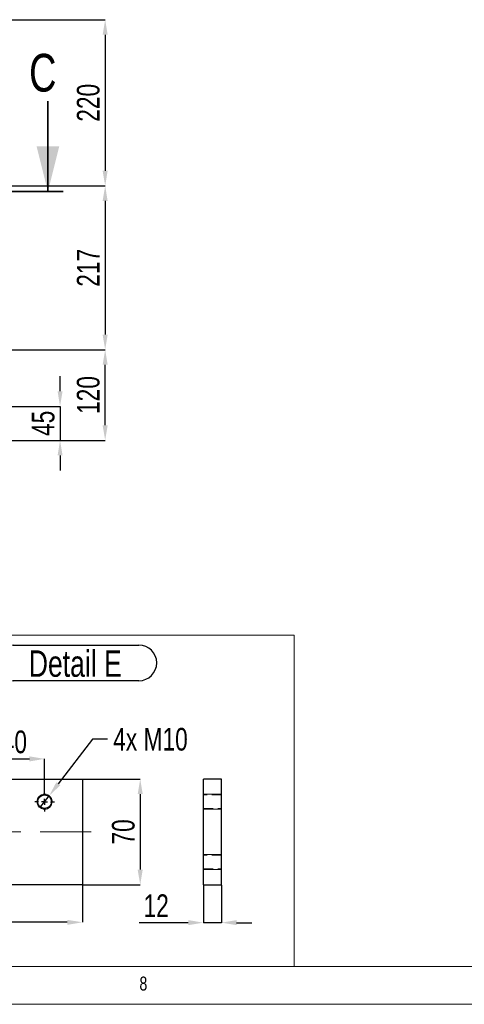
# Model space of a CAD drawing. Header units: millimetres. Extents: x 5 to 589, y 5 to 415.
# Tile 10 of 18: x 355 to 414, y 5 to 135. Entities that reach past the tile are written whole.
import ezdxf

# ---------------------------------------------------------------- set-up
doc = ezdxf.new("R2010")
doc.units = ezdxf.units.MM
doc.header["$PDSIZE"] = -1
doc.linetypes.add('CENTERX2', pattern=[20.32, 12.7, -2.54, 2.54, -2.54])
doc.linetypes.add('HIDDEN', pattern=[1.905, 1.27, -0.635])
for name, color, linetype in [('COTES', 1, 'Continuous'), ('NOTES', 6, 'Continuous'), ('TRAIT-FINS', 9, 'Continuous'), ('TRAIT-MIXTES', 3, 'CENTERX2'), ('TRAIT-TIRET', 2, 'HIDDEN')]:
    doc.layers.add(name, color=color, linetype=linetype)
doc.layers.add('TRAIT-FORT', color=4, linetype='Continuous', lineweight=25)
doc.styles.add('SLDTEXTSTYLE0', font='TXT', dxfattribs={"width": 0.75})
doc.dimstyles.new('SLDDIMSTYLE2', dxfattribs={"dimtxt": 3, "dimasz": 2, "dimexe": 0, "dimexo": 0.0625, "dimgap": 0.75, "dimtad": 1, "dimdec": 0, "dimlfac": 10, "dimrnd": 1e-09, "dimzin": 12, "dimdsep": 46, "dimtxsty": 'SLDTEXTSTYLE0', "dimsah": 1, "dimcen": 0.09, "dimadec": 0, "dimazin": 3, "dimtfac": 1, "dimtdec": 0, "dimtofl": 0, "dimtmove": 0, "dimatfit": 3, "dimfxl": 1, "dimfrac": 2, "dimtolj": 1, "dimtzin": 12, "dimarcsym": 0})
doc.dimstyles.new('SLDDIMSTYLE4', dxfattribs={"dimtxt": 3, "dimasz": 2, "dimexe": 0, "dimexo": 0.0625, "dimgap": 0.75, "dimtad": 0, "dimtih": 1, "dimtoh": 1, "dimdec": 0, "dimlfac": 5, "dimrnd": 1e-09, "dimzin": 12, "dimdsep": 46, "dimtxsty": 'SLDTEXTSTYLE0', "dimblk1": 'NONE', "dimsah": 1, "dimcen": 0, "dimadec": 0, "dimazin": 3, "dimtfac": 1, "dimtdec": 0, "dimtmove": 0, "dimatfit": 3, "dimldrblk": 'NONE', "dimfxl": 1, "dimfrac": 2, "dimtolj": 1, "dimtzin": 12, "dimarcsym": 0})
doc.dimstyles.new('SLDDIMSTYLE5', dxfattribs={"dimtxt": 3, "dimasz": 2, "dimexe": 0, "dimexo": 0.0625, "dimgap": 0.75, "dimtad": 1, "dimdec": 0, "dimlfac": 5, "dimrnd": 1e-09, "dimzin": 12, "dimdsep": 46, "dimtxsty": 'SLDTEXTSTYLE0', "dimsah": 1, "dimcen": 0.09, "dimadec": 0, "dimazin": 3, "dimtfac": 1, "dimtdec": 0, "dimtofl": 0, "dimtmove": 0, "dimatfit": 3, "dimfxl": 1, "dimfrac": 2, "dimtolj": 1, "dimtzin": 12, "dimarcsym": 0})
doc.dimstyles.new('SLDDIMSTYLE6', dxfattribs={"dimtxt": 3, "dimasz": 2, "dimexe": 0, "dimexo": 0.0625, "dimgap": 0.75, "dimtad": 1, "dimdec": 0, "dimlfac": 5, "dimrnd": 1e-09, "dimzin": 12, "dimdsep": 46, "dimtxsty": 'SLDTEXTSTYLE0', "dimsah": 1, "dimcen": 0.09, "dimadec": 0, "dimazin": 3, "dimtfac": 1, "dimtdec": 0, "dimtmove": 0, "dimatfit": 0, "dimfxl": 1, "dimfrac": 2, "dimtolj": 1, "dimtzin": 12, "dimarcsym": 0})
doc.dimstyles.new('SLDDIMSTYLE7', dxfattribs={"dimtxt": 3, "dimasz": 2, "dimexe": 0, "dimexo": 0.0625, "dimgap": 0.75, "dimtad": 1, "dimdec": 0, "dimlfac": 10, "dimrnd": 1e-09, "dimzin": 12, "dimdsep": 46, "dimtxsty": 'SLDTEXTSTYLE0', "dimsah": 1, "dimcen": 0.09, "dimadec": 0, "dimazin": 3, "dimtfac": 1, "dimtdec": 0, "dimtmove": 0, "dimatfit": 0, "dimfxl": 1, "dimfrac": 2, "dimtolj": 1, "dimtzin": 12, "dimarcsym": 0})

# ---------------------------------------------------------------- blocks, each defined once
blk = doc.blocks.new('_D_57')
at = {"layer": 'COTES', "color": 0, "lineweight": -2, "transparency": 16777216}
for p, q in [((364.94, 40.1), (360.43, 34.21)), ((366.94, 40.1), (364.94, 40.1)), ((358, 31.03), (359.22, 32.62))]:
    blk.add_line(p, q, dxfattribs=at)
at = {"layer": 'COTES', "color": 0, "transparency": 16777216}
blk.add_solid([(360.17, 34.41), (360.7, 34.01), (359.22, 32.62)], dxfattribs=at)
at = {"layer": 'Defpoints', "color": 0, "transparency": 16777216}
for p in [(359.22, 32.62), (358, 31.03)]:
    blk.add_point(p, dxfattribs=at)
at = {"layer": 'COTES', "color": 0, "transparency": 16777216, "insert": (367.69, 41.6), "char_height": 3, "attachment_point": 1, "style": 'SLDTEXTSTYLE0'}
blk.add_mtext('\\A1;4x M10', dxfattribs=at)
blk = doc.blocks.new('_NONE')
blk = doc.blocks.new('_D_58')
at = {"layer": 'COTES', "color": 0, "lineweight": -2, "transparency": 16777216}
for p, q in [((350.61, 33.19), (350.61, 37.5)), ((352.61, 37.5), (356.61, 37.5)), ((358.61, 33.19), (358.61, 37.5))]:
    blk.add_line(p, q, dxfattribs=at)
at = {"layer": 'COTES', "color": 0, "transparency": 16777216}
for points in [[(352.61, 37.83), (352.61, 37.16), (350.61, 37.5)], [(356.61, 37.83), (356.61, 37.16), (358.61, 37.5)]]:
    blk.add_solid(points, dxfattribs=at)
at = {"layer": 'Defpoints', "color": 0, "transparency": 16777216}
for p in [(358.61, 37.5), (350.61, 33.13), (358.61, 33.13)]:
    blk.add_point(p, dxfattribs=at)
at = {"layer": 'COTES', "color": 0, "transparency": 16777216, "insert": (354.61, 41.25), "char_height": 3, "attachment_point": 2, "style": 'SLDTEXTSTYLE0'}
blk.add_mtext('\\A1;40', dxfattribs=at)
blk = doc.blocks.new('_D_61')
at = {"layer": 'COTES', "color": 0, "lineweight": -2, "transparency": 16777216}
for p, q in [((363.67, 34.83), (371.27, 34.83)), ((371.27, 32.83), (371.27, 22.83)), ((363.67, 20.83), (371.27, 20.83))]:
    blk.add_line(p, q, dxfattribs=at)
at = {"layer": 'COTES', "color": 0, "transparency": 16777216}
for points in [[(370.93, 32.83), (371.6, 32.83), (371.27, 34.83)], [(370.93, 22.83), (371.6, 22.83), (371.27, 20.83)]]:
    blk.add_solid(points, dxfattribs=at)
at = {"layer": 'Defpoints', "color": 0, "transparency": 16777216}
for p in [(363.61, 34.83), (363.61, 20.83), (371.27, 20.83)]:
    blk.add_point(p, dxfattribs=at)
at = {"layer": 'COTES', "color": 0, "transparency": 16777216, "insert": (367.52, 27.83), "char_height": 3, "attachment_point": 2, "rotation": 90, "style": 'SLDTEXTSTYLE0'}
blk.add_mtext('\\A1;70', dxfattribs=at)
blk = doc.blocks.new('_D_62')
at = {"layer": 'COTES', "color": 0, "lineweight": -2, "transparency": 16777216}
for p, q in [((339.61, 20.76), (339.61, 15.86)), ((363.61, 20.76), (363.61, 15.86)), ((361.61, 15.86), (341.61, 15.86))]:
    blk.add_line(p, q, dxfattribs=at)
at = {"layer": 'COTES', "color": 0, "transparency": 16777216}
for points in [[(341.61, 16.19), (341.61, 15.52), (339.61, 15.86)], [(361.61, 16.19), (361.61, 15.52), (363.61, 15.86)]]:
    blk.add_solid(points, dxfattribs=at)
at = {"layer": 'Defpoints', "color": 0, "transparency": 16777216}
for p in [(339.61, 20.83), (363.61, 20.83), (339.61, 15.86)]:
    blk.add_point(p, dxfattribs=at)
at = {"layer": 'COTES', "color": 0, "transparency": 16777216, "insert": (351.61, 19.61), "char_height": 3, "attachment_point": 2, "style": 'SLDTEXTSTYLE0'}
blk.add_mtext('\\A1;120', dxfattribs=at)
blk = doc.blocks.new('SW_NOTE_52')
at = {"layer": 'NOTES', "color": 0}
for p, q in [((0, 5.21), (16.62, 5.21)), ((16.62, 0.49), (0, 0.49))]:
    blk.add_line(p, q, dxfattribs=at)
for centre, start, end in [((0, 2.85), 90, 270), ((16.62, 2.85), 270, 90)]:
    blk.add_arc(centre, 2.36, start, end, dxfattribs=at)
at = {"layer": 'NOTES', "color": 0, "insert": (8.2, 4.51), "char_height": 3.5, "attachment_point": 2, "style": 'SLDTEXTSTYLE0'}
blk.add_mtext('Detail E', dxfattribs=at)
blk = doc.blocks.new('SW_CENTERMARKSYMBOL_16')
at = {"layer": 'TRAIT-MIXTES', "color": 0}
for p, q in [((-0.8, 0), (-1.3, 0)), ((0, 0), (-0.4, 0)), ((0, 0.8), (0, 1.3)), ((0, 0), (0, 0.4)), ((0, 0), (0, -0.4)), ((0, 0), (0.4, 0)), ((0.8, 0), (1.3, 0)), ((0, -0.8), (0, -1.3))]:
    blk.add_line(p, q, dxfattribs=at)
blk = doc.blocks.new('_D_64')
at = {"layer": 'COTES', "color": 0, "lineweight": -2, "transparency": 16777216}
for p, q in [((379.63, 20.76), (379.63, 15.81)), ((382.03, 20.76), (382.03, 15.81)), ((377.63, 15.81), (371.13, 15.81)), ((382.03, 15.81), (379.63, 15.81)), ((384.03, 15.81), (386.03, 15.81))]:
    blk.add_line(p, q, dxfattribs=at)
at = {"layer": 'COTES', "color": 0, "transparency": 16777216}
for points in [[(377.63, 16.15), (377.63, 15.48), (379.63, 15.81)], [(384.03, 16.15), (384.03, 15.48), (382.03, 15.81)]]:
    blk.add_solid(points, dxfattribs=at)
at = {"layer": 'Defpoints', "color": 0, "transparency": 16777216}
for p in [(379.63, 20.83), (382.03, 20.83), (382.03, 15.81)]:
    blk.add_point(p, dxfattribs=at)
at = {"layer": 'COTES', "color": 0, "transparency": 16777216, "insert": (373.38, 19.56), "char_height": 3, "attachment_point": 2, "style": 'SLDTEXTSTYLE0'}
blk.add_mtext('\\A1;12', dxfattribs=at)
blk = doc.blocks.new('_D_83')
at = {"layer": 'COTES', "color": 0, "lineweight": -2, "transparency": 16777216}
for p, q in [((360.66, 86.18), (360.66, 88.18)), ((346.82, 84.18), (360.66, 84.18)), ((360.66, 84.18), (360.66, 79.68)), ((354.32, 79.68), (360.66, 79.68)), ((360.66, 77.68), (360.66, 75.68))]:
    blk.add_line(p, q, dxfattribs=at)
at = {"layer": 'COTES', "color": 0, "transparency": 16777216}
for points in [[(360.33, 86.18), (360.99, 86.18), (360.66, 84.18)], [(360.33, 77.68), (360.99, 77.68), (360.66, 79.68)]]:
    blk.add_solid(points, dxfattribs=at)
at = {"layer": 'Defpoints', "color": 0, "transparency": 16777216}
for p in [(346.76, 84.18), (354.26, 79.68), (360.66, 79.68)]:
    blk.add_point(p, dxfattribs=at)
at = {"layer": 'COTES', "color": 0, "transparency": 16777216, "insert": (356.91, 81.93), "char_height": 3, "attachment_point": 2, "rotation": 90, "style": 'SLDTEXTSTYLE0'}
blk.add_mtext('\\A1;45', dxfattribs=at)
blk = doc.blocks.new('_D_97')
at = {"layer": 'COTES', "color": 0, "lineweight": -2, "transparency": 16777216}
for p, q in [((257.82, 91.68), (366.63, 91.68)), ((366.63, 81.68), (366.63, 89.68)), ((257.82, 79.68), (366.63, 79.68))]:
    blk.add_line(p, q, dxfattribs=at)
at = {"layer": 'COTES', "color": 0, "transparency": 16777216}
for points in [[(366.29, 89.68), (366.96, 89.68), (366.63, 91.68)], [(366.29, 81.68), (366.96, 81.68), (366.63, 79.68)]]:
    blk.add_solid(points, dxfattribs=at)
at = {"layer": 'Defpoints', "color": 0, "transparency": 16777216}
for p in [(257.76, 91.68), (366.63, 91.68), (257.76, 79.68)]:
    blk.add_point(p, dxfattribs=at)
at = {"layer": 'COTES', "color": 0, "transparency": 16777216, "insert": (362.88, 85.68), "char_height": 3, "attachment_point": 2, "rotation": 90, "style": 'SLDTEXTSTYLE0'}
blk.add_mtext('\\A1;120', dxfattribs=at)
blk = doc.blocks.new('_D_98')
at = {"layer": 'COTES', "color": 0, "lineweight": -2, "transparency": 16777216}
for p, q in [((255.42, 135.38), (366.63, 135.38)), ((366.63, 133.38), (366.63, 115.38)), ((255.42, 113.38), (366.63, 113.38))]:
    blk.add_line(p, q, dxfattribs=at)
at = {"layer": 'COTES', "color": 0, "transparency": 16777216}
for points in [[(366.29, 133.38), (366.96, 133.38), (366.63, 135.38)], [(366.29, 115.38), (366.96, 115.38), (366.63, 113.38)]]:
    blk.add_solid(points, dxfattribs=at)
at = {"layer": 'Defpoints', "color": 0, "transparency": 16777216}
for p in [(255.36, 135.38), (255.36, 113.38), (366.63, 113.38)]:
    blk.add_point(p, dxfattribs=at)
at = {"layer": 'COTES', "color": 0, "transparency": 16777216, "insert": (362.88, 124.38), "char_height": 3, "attachment_point": 2, "rotation": 90, "style": 'SLDTEXTSTYLE0'}
blk.add_mtext('\\A1;220', dxfattribs=at)
blk = doc.blocks.new('_D_99')
at = {"layer": 'COTES', "color": 0, "lineweight": -2, "transparency": 16777216}
for p, q in [((354.32, 113.38), (366.63, 113.38)), ((366.63, 111.38), (366.63, 93.68)), ((354.32, 91.68), (366.63, 91.68))]:
    blk.add_line(p, q, dxfattribs=at)
at = {"layer": 'COTES', "color": 0, "transparency": 16777216}
for points in [[(366.29, 111.38), (366.96, 111.38), (366.63, 113.38)], [(366.29, 93.68), (366.96, 93.68), (366.63, 91.68)]]:
    blk.add_solid(points, dxfattribs=at)
at = {"layer": 'Defpoints', "color": 0, "transparency": 16777216}
for p in [(354.26, 113.38), (354.26, 91.68), (366.63, 91.68)]:
    blk.add_point(p, dxfattribs=at)
at = {"layer": 'COTES', "color": 0, "transparency": 16777216, "insert": (362.88, 102.53), "char_height": 3, "attachment_point": 2, "rotation": 90, "style": 'SLDTEXTSTYLE0'}
blk.add_mtext('\\A1;217', dxfattribs=at)

msp = doc.modelspace()

# ---------------------------------------------------------------- linework, layer by layer
at = {"lineweight": 35}
for p, q in [((359.05, 124.61), (359.05, 112.61)), ((361.05, 112.61), (245.37, 112.61))]:
    msp.add_line(p, q, dxfattribs=at)
at = {"lineweight": 18}
for p, q in [((326.2, 53.87), (391.63, 53.87)), ((391.63, 10), (391.63, 53.87)), ((391.63, 53.87), (391.63, 10)), ((10, 10), (584, 10)), ((326.2, 10), (391.63, 10)), ((5, 5), (589, 5))]:
    msp.add_line(p, q, dxfattribs=at)
at = {"lineweight": 35}
msp.add_solid([(359.05, 112.61), (360.55, 118.61), (357.55, 118.61)], dxfattribs=at)
at = {"layer": 'TRAIT-FINS', "lineweight": 18}
for p, q in [((382.03, 32.83), (379.63, 32.83)), ((382.03, 32.83), (379.63, 32.83)), ((382.03, 32.83), (379.63, 32.83)), ((382.03, 30.83), (379.63, 30.83)), ((382.03, 30.83), (379.63, 30.83)), ((382.03, 30.83), (379.63, 30.83)), ((382.03, 24.83), (379.63, 24.83)), ((382.03, 22.83), (379.63, 22.83))]:
    msp.add_line(p, q, dxfattribs=at)
msp.add_circle((358.61, 31.83), 1, dxfattribs=at)
msp.add_arc((358.61, 31.83), 1, 255, 195, dxfattribs=at)
at = {"layer": 'TRAIT-FORT', "lineweight": 25}
for p, q in [((339.61, 34.83), (363.61, 34.83)), ((363.61, 34.83), (363.61, 20.83)), ((379.63, 20.83), (379.63, 34.83)), ((382.03, 34.83), (379.63, 34.83)), ((382.03, 20.83), (382.03, 34.83)), ((363.61, 20.83), (339.61, 20.83)), ((379.63, 20.83), (382.03, 20.83))]:
    msp.add_line(p, q, dxfattribs=at)
msp.add_circle((358.61, 31.83), 0.9, dxfattribs=at)
at = {"layer": 'TRAIT-MIXTES', "lineweight": 18}
msp.add_line((337.69, 27.83), (364.77, 27.83), dxfattribs=at)
at = {"layer": 'TRAIT-TIRET'}
for p, q in [((382.03, 32.73), (379.63, 32.73)), ((379.63, 30.93), (382.03, 30.93)), ((382.03, 24.73), (379.63, 24.73)), ((379.63, 22.93), (382.03, 22.93))]:
    msp.add_line(p, q, dxfattribs=at)

# ---------------------------------------------------------------- block references
at = {"layer": 'NOTES'}
msp.add_blockref('SW_NOTE_52', (354.47, 47.36), dxfattribs=at)
at = {"layer": 'TRAIT-MIXTES'}
msp.add_blockref('SW_CENTERMARKSYMBOL_16', (358.61, 31.83), dxfattribs=at)

# ---------------------------------------------------------------- texts
at = {"insert": (356.56, 130.86), "char_height": 5, "attachment_point": 1, "style": 'SLDTEXTSTYLE0'}
msp.add_mtext('C', dxfattribs=at)
at = {"layer": 'NOTES', "insert": (371.17, 8.67), "char_height": 1.85, "attachment_point": 1, "style": 'SLDTEXTSTYLE0'}
msp.add_mtext('8', dxfattribs=at)

# ---------------------------------------------------------------- dimensions: what is measured, and where the dimension line sits
at = {"layer": 'COTES'}
for base, p1, p2, angle, dimstyle, picture, middle in [((366.63, 113.38), (255.36, 135.38), (255.36, 113.38), 90, 'SLDDIMSTYLE2', '_D_98', (366.63, 124.38)), ((366.63, 91.68), (354.26, 113.38), (354.26, 91.68), 90, 'SLDDIMSTYLE2', '_D_99', (366.63, 102.53)), ((366.63, 91.68), (257.76, 79.68), (257.76, 91.68), 90, 'SLDDIMSTYLE7', '_D_97', (366.63, 85.68)), ((360.66, 79.68), (346.76, 84.18), (354.26, 79.68), 90, 'SLDDIMSTYLE7', '_D_83', (360.66, 81.93)), ((371.27, 20.83), (363.61, 34.83), (363.61, 20.83), 90, 'SLDDIMSTYLE5', '_D_61', (371.27, 27.83)), ((382.03, 15.81), (379.63, 20.83), (382.03, 20.83), 0, 'SLDDIMSTYLE6', '_D_64', (373.38, 15.81))]:
    dim = msp.add_linear_dim(base=base, p1=p1, p2=p2, angle=angle, dimstyle=dimstyle, dxfattribs=at)
    dim.commit()
    dim.dimension.update_dxf_attribs({"geometry": picture, "text_midpoint": middle, "dimtype": 160})
for base, p1, p2, picture, middle in [((358.61, 37.5), (350.61, 33.13), (358.61, 33.13), '_D_58', (354.61, 37.5)), ((339.61, 15.86), (363.61, 20.83), (339.61, 20.83), '_D_62', (351.61, 15.86))]:
    dim = msp.add_linear_dim(base=base, p1=p1, p2=p2, dimstyle='SLDDIMSTYLE5', dxfattribs=at)
    dim.commit()
    dim.dimension.update_dxf_attribs({"geometry": picture, "text_midpoint": middle, "dimtype": 160})
dim = msp.add_diameter_dim_2p(p1=(358, 31.03), p2=(359.22, 32.62), text='4x M<>', dimstyle='SLDDIMSTYLE4', override={"dimpost": '<>'}, dxfattribs=at)
dim.commit()
dim.dimension.update_dxf_attribs({"geometry": '_D_57', "text_midpoint": (373.51, 40.1), "dimtype": 163})

doc.saveas('drawing.dxf')
